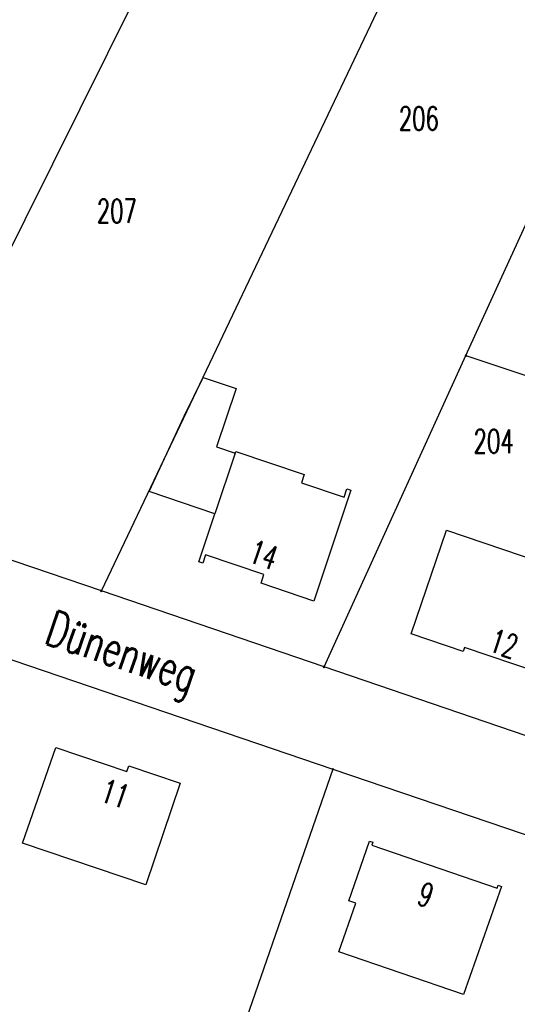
# Model space of a CAD drawing. Extents: x 3408772 to 3410442, y 5787844 to 5790056.
# Tile 21 of 80: x 3409888 to 3409930, y 5788617 to 5788700. Entities that reach past the tile are written whole.
import ezdxf

# ---------------------------------------------------------------- set-up
doc = ezdxf.new("R2010")
doc.units = 0
doc.header["$MEASUREMENT"] = 0
doc.linetypes.add('LINIENART0', pattern=[0])
doc.layers.add('NULLEBENE', color=7, linetype='Continuous')
doc.layers.add('TOP-HOEHENI', color=7, linetype='Continuous')
doc.styles.add('SIMPLEX', font='simplex')

# ---------------------------------------------------------------- blocks, each defined once
blk = doc.blocks.new('GELAEN-109')
at = {"layer": 'NULLEBENE', "color": 1, "linetype": 'LINIENART0'}
for p, q in [((-0.188, 0.188), (0.188, -0.188)), ((-0.188, -0.188), (0.188, 0.188))]:
    blk.add_line(p, q, dxfattribs=at)

msp = doc.modelspace()

# ---------------------------------------------------------------- linework, layer by layer
at = {"layer": 'TOP-HOEHENI', "color": 95, "linetype": 'LINIENART0'}
for p, q in [((3409875.494, 5788658.192), (3409901.458, 5788710.33)), ((3409894.44, 5788651.727), (3409919.428, 5788704.202)), ((3409925.367, 5788671.686), (3409937.401, 5788698.072)), ((3409913.326, 5788645.281), (3409925.367, 5788671.686)), ((3409925.367, 5788671.686), (3409950.663, 5788663.19)), ((3409901.458, 5788666.535), (3409903.063, 5788669.836)), ((3409903.063, 5788669.836), (3409905.882, 5788668.903)), ((3409905.882, 5788668.903), (3409904.209, 5788663.945)), ((3409898.48, 5788660.154), (3409901.458, 5788666.535)), ((3409904.209, 5788663.945), (3409905.796, 5788663.419)), ((3409905.796, 5788663.419), (3409904.066, 5788658.279)), ((3409905.796, 5788663.419), (3409905.837, 5788663.541)), ((3409905.837, 5788663.541), (3409911.641, 5788661.596)), ((3409911.641, 5788661.596), (3409911.407, 5788660.894)), ((3409911.407, 5788660.894), (3409915.032, 5788659.679)), ((3409915.032, 5788659.679), (3409915.269, 5788660.38)), ((3409915.269, 5788660.38), (3409915.611, 5788660.265)), ((3409904.066, 5788658.279), (3409898.48, 5788660.154)), ((3409915.611, 5788660.265), (3409912.471, 5788650.869)), ((3409894.44, 5788651.727), (3409875.494, 5788658.192)), ((3409902.695, 5788654.203), (3409904.066, 5788658.279)), ((3409920.724, 5788648.08), (3409923.714, 5788656.876)), ((3409923.714, 5788656.876), (3409934.248, 5788653.295)), ((3409903.282, 5788654.795), (3409903.039, 5788654.085)), ((3409908.223, 5788653.11), (3409903.282, 5788654.795)), ((3409903.039, 5788654.085), (3409902.695, 5788654.203)), ((3409907.981, 5788652.4), (3409908.223, 5788653.11)), ((3409912.471, 5788650.869), (3409907.981, 5788652.4)), ((3409913.326, 5788645.281), (3409894.44, 5788651.727)), ((3409925.128, 5788646.589), (3409920.724, 5788648.08)), ((3409885.658, 5788646.286), (3409914.064, 5788636.622)), ((3409925.247, 5788646.939), (3409925.128, 5788646.589)), ((3409931.432, 5788644.846), (3409925.247, 5788646.939)), ((3409936.05, 5788637.54), (3409913.326, 5788645.281)), ((3409887.753, 5788630.338), (3409890.574, 5788638.465)), ((3409890.574, 5788638.465), (3409896.611, 5788636.419)), ((3409896.611, 5788636.419), (3409896.769, 5788636.903)), ((3409896.769, 5788636.903), (3409901.112, 5788635.439)), ((3409914.064, 5788636.622), (3409901.061, 5788599.04)), ((3409914.064, 5788636.622), (3409937.174, 5788628.76)), ((3409901.112, 5788635.439), (3409898.2, 5788626.814)), ((3409898.2, 5788626.814), (3409887.753, 5788630.338)), ((3409915.416, 5788625.464), (3409917.188, 5788630.521)), ((3409917.188, 5788630.521), (3409917.472, 5788630.424)), ((3409917.472, 5788630.424), (3409917.388, 5788630.178)), ((3409917.388, 5788630.178), (3409928.023, 5788626.528)), ((3409928.391, 5788626.677), (3409925.152, 5788617.508)), ((3409928.023, 5788626.528), (3409928.107, 5788626.774)), ((3409928.107, 5788626.774), (3409928.391, 5788626.677)), ((3409914.574, 5788621.132), (3409916.018, 5788625.253)), ((3409916.018, 5788625.253), (3409915.416, 5788625.464)), ((3409925.152, 5788617.508), (3409914.574, 5788621.132))]:
    msp.add_line(p, q, dxfattribs=at)

# ---------------------------------------------------------------- block references
at = {"layer": 'TOP-HOEHENI', "xscale": 0.333, "yscale": 0.333}
for p in [(3409925.367, 5788671.686), (3409894.44, 5788651.727), (3409913.326, 5788645.281), (3409914.064, 5788636.622)]:
    msp.add_blockref('GELAEN-109', p, dxfattribs=at)

# ---------------------------------------------------------------- texts
at = {"layer": 'TOP-HOEHENI', "color": 95, "linetype": 'LINIENART0', "style": 'SIMPLEX', "width": 0.66046}
for s, p in [('206', (3409919.672, 5788690.785)), ('207', (3409894.062, 5788682.941)), ('204', (3409926.016, 5788663.417))]:
    msp.add_text(s, height=2, dxfattribs=at).set_placement(p)
for s, height, rotation, p in [('14', 2, 341.2, (3409906.812, 5788654.218)), ('Dünenweg', 3, 341.2, (3409889.497, 5788647.315)), ('12', 2, 341.3, (3409927.187, 5788646.667)), ('11', 2, 341.3, (3409894.214, 5788633.943)), ('9', 2, 341.057, (3409921.099, 5788625.205))]:
    msp.add_text(s, height=height, rotation=rotation, dxfattribs=at).set_placement(p)

doc.saveas('drawing.dxf')
